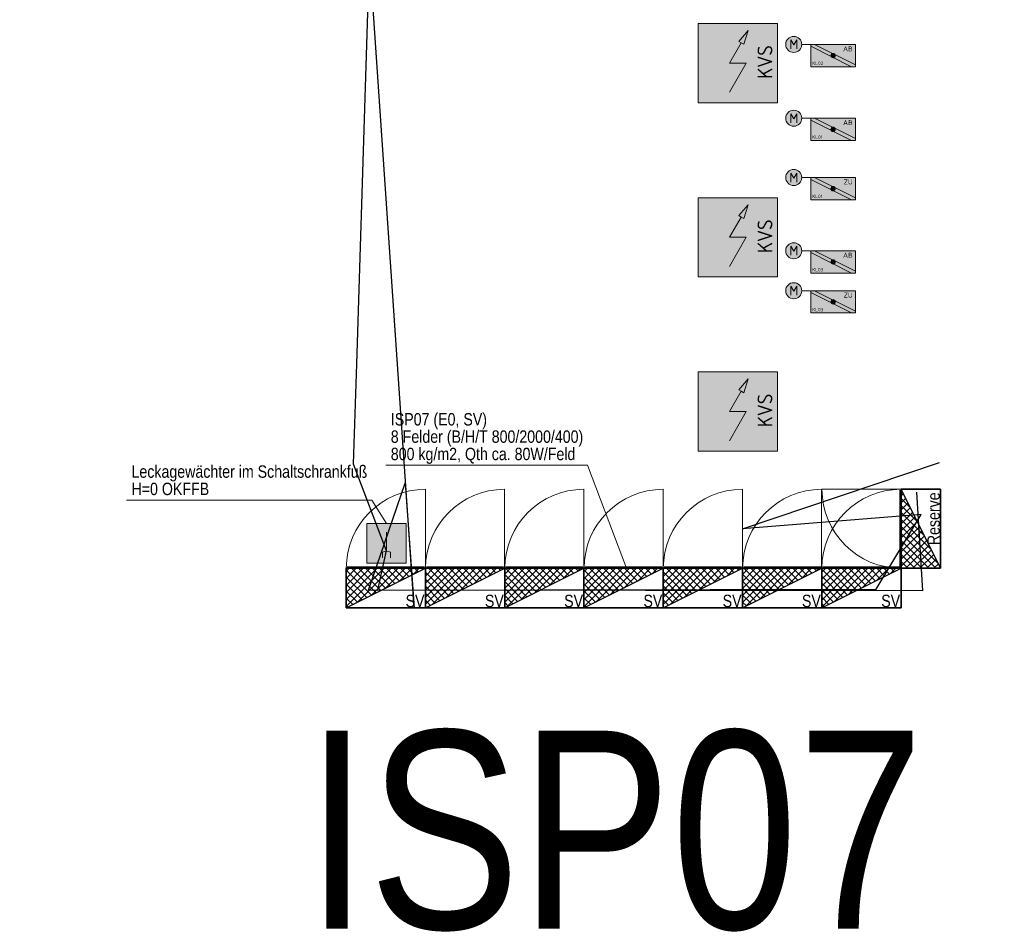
# Model space of a CAD drawing. Header units: metres. Extents: x -11.5 to 15.2, y -3.1 to 32.8.
# Tile 1 of 8: x 1.3 to 11.2, y -3.1 to 6.1. Entities that reach past the tile are written whole.
import ezdxf
from ezdxf.enums import TextEntityAlignment as Align

# ---------------------------------------------------------------- set-up
doc = ezdxf.new("R2010")
doc.units = ezdxf.units.M
doc.header["$MEASUREMENT"] = 0
doc.linetypes.add('DGN Style 5', pattern=[0.010741, 0.004603, -0.006138])
doc.layers.add('INTERN_Bemerkung', color=6, linetype='Continuous', lineweight=30, plot=False)
for name, color, linetype, lineweight in [('TRI_CONNPTS', 7, 'Continuous', 0), ('TRI_H3D', 7, 'Continuous', 0), ('ZWP_440_SCHALTSCHRAENKE_GLT_2D', 7, 'Continuous', 0), ('ZWP_440_TEXT_1_50_TOP', 7, 'Continuous', 0), ('ZWP_480_SCHALTSCHRAENKE_E0_GA_2D', 7, 'Continuous', 0), ('ZWP_480_SCHALTSCHRAENKE_E0_GA_3D', 7, 'Continuous', 0), ('ZWP_480_SCHALTSCHRAENKE_E0_GA_TEXT', 7, 'Continuous', 0), ('ZWP_480_SYM_E0', 5, 'Continuous', 13), ('ZWP_480_SYM_E0_2D', 7, 'Continuous', 0), ('ZWP_480_SYM_E0_3D', 7, 'Continuous', 0), ('ZWP_480_SYM_SCHWARZ', 7, 'Continuous', 13), ('ZWP_480_TEXT_1_50_TOP', 7, 'Continuous', 0), ('ZWP_EX_TEXT', 7, 'Continuous', 0)]:
    doc.layers.add(name, color=color, linetype=linetype, lineweight=lineweight)
doc.layers.get('TRI_CONNPTS').off()
doc.layers.get('TRI_H3D').off()
doc.styles.add('MASS_1_50', font='ARIALN.TTF', dxfattribs={"height": 0.125})
doc.styles.add('ZWP_1 100', font='ARIALN.TTF', dxfattribs={"height": 0.175})
doc.styles.add('ZWP_1 50', font='ARIALN.TTF', dxfattribs={"height": 0.125})

# ---------------------------------------------------------------- blocks, each defined once
blk = doc.blocks.new('_T3D___2')
at = {"layer": 'ZWP_440_TEXT_1_50_TOP', "linetype": 'Continuous'}
for p, q in [((4.9451, 1.5761, 16.5502), (6.9787, 1.5761, 16.5502)), ((6.9787, 1.5761, 16.5502), (7.3745, 0.5338, 16.5502))]:
    blk.add_line(p, q, dxfattribs=at)
at = {"layer": 'ZWP_440_TEXT_1_50_TOP', "linetype": 'Continuous', "style": 'ZWP_1 50'}
for s, p in [('ISP07 (E0, SV)', (4.9951, 2.1011, 16.5502)), ('8 Felder (B/H/T 800/2000/400)', (4.9951, 1.9261, 16.5502)), ('800 kg/m2, Qth ca. 80W/Feld ', (4.9951, 1.7511, 16.5502))]:
    blk.add_text(s, height=0.125, dxfattribs=at).set_placement(p, align=Align.TOP_LEFT)
blk = doc.blocks.new('ZWP_480_Autarke_Anlage_1')
at = {"lineweight": 13, "extrusion": (0, 0, -1)}
blk.add_hatch(color=256, dxfattribs=at).paths.add_polyline_path([(-0.0294, -0.1046), (-0.0524, -0.0355), (-0.0046, -0.0904), (-0.017, -0.0975)])
at = {"lineweight": 13}
for p, q in [((-0.0417, -0.2), (0.017, -0.0975)), ((-0.0424, -0.347), (0.0417, -0.2)), ((-0.0417, -0.2), (0.0417, -0.2))]:
    blk.add_line(p, q, dxfattribs=at)
at = {"lineweight": 13, "flags": 128}
for points in [[(-0.2, -0.4), (-0.2, 0), (0.2, 0), (0.2, -0.4)], [(0.0046, -0.0904), (0.0524, -0.0355), (0.0294, -0.1046), (0.017, -0.0975)]]:
    blk.add_lwpolyline(points, close=True, dxfattribs=at)
at = {"color": 254, "lineweight": 13, "extrusion": (0, 0, -1)}
blk.add_solid([(0.2, -0.4), (0.2, 0), (-0.2, -0.4), (-0.2, 0)], dxfattribs=at)
at = {"insert": (0.1365, -0.1944), "char_height": 0.15, "attachment_point": 5, "rotation": 90, "style": 'ZWP_1 100'}
blk.add_mtext('\\Fisocp;\\H0.5x;KVS', dxfattribs=at)
blk = doc.blocks.new('_$VT$_')
at = {"layer": 'ZWP_480_SCHALTSCHRAENKE_E0_GA_2D', "color": 136, "linetype": 'Continuous', "lineweight": 0}
blk.add_line((-0.001, 0, 0.2), (-0.001, 0.798, 0.2), dxfattribs=at)
at = {"layer": 'ZWP_480_SCHALTSCHRAENKE_E0_GA_2D', "color": 136, "linetype": 'Continuous', "lineweight": 30}
for p, q in [((-0.8, -0.3848, 2), (-0.4152, 0, 2)), ((-0.8, -0.3141, 2), (-0.4859, 0, 2)), ((-0.8, -0.2434, 2), (-0.5566, 0, 2)), ((-0.8, -0.1726, 2), (-0.6274, 0, 2)), ((-0.8, -0.1019, 2), (-0.6981, 0, 2)), ((-0.8, -0.0312, 2), (-0.7688, 0, 2)), ((-0.7474, 0, 2), (-0.4983, -0.2491, 2)), ((-0.689, -0.3445, 2), (-0.3445, 0, 2)), ((-0.6767, 0, 2), (-0.4511, -0.2256, 2)), ((-0.606, 0, 2), (-0.404, -0.202, 2)), ((-0.5476, -0.2738, 2), (-0.2738, 0, 2)), ((-0.5353, 0, 2), (-0.3569, -0.1784, 2)), ((-0.4646, 0, 2), (-0.3097, -0.1549, 2)), ((-0.4062, -0.2031, 2), (-0.2031, 0, 2)), ((-0.3939, 0, 2), (-0.2626, -0.1313, 2)), ((-0.3231, 0, 2), (-0.2154, -0.1077, 2)), ((-0.2648, -0.1324, 2), (-0.1324, 0, 2)), ((-0.2524, 0, 2), (-0.1683, -0.0841, 2)), ((-0.1817, 0, 2), (-0.1211, -0.0606, 2)), ((-0.1233, -0.0617, 2), (-0.0617, 0, 2)), ((-0.111, 0, 2), (-0.074, -0.037, 2)), ((-0.0403, 0, 2), (-0.0269, -0.0134, 2)), ((-0.8, -0.0181, 2), (-0.5454, -0.2727, 2)), ((-0.8, -0.0888, 2), (-0.5926, -0.2963, 2)), ((-0.8, -0.1595, 2), (-0.6397, -0.3198, 2)), ((-0.8, -0.2303, 2), (-0.6868, -0.3434, 2)), ((-0.8, -0.301, 2), (-0.734, -0.367, 2)), ((-0.8, -0.3717, 2), (-0.7811, -0.3906, 2))]:
    blk.add_line(p, q, dxfattribs=at)
at = {"layer": 'ZWP_480_SCHALTSCHRAENKE_E0_GA_2D', "color": 136, "linetype": 'Continuous', "lineweight": 0}
blk.add_arc((-0.001, 0, 0.2), 0.798, 90, 180, dxfattribs=at)
at = {"layer": 'ZWP_480_SCHALTSCHRAENKE_E0_GA_2D', "color": 136, "linetype": 'Continuous', "lineweight": 30}
blk.add_3dface([(0, 0, 2), (-0.8, 0, 2), (-0.8, -0.4, 2)], dxfattribs=at)
at = {"layer": 'ZWP_480_SCHALTSCHRAENKE_E0_GA_3D', "color": 136, "linetype": 'Continuous', "lineweight": 30}
for points in [[(0, 0), (-0.8, 0), (-0.8, 0, 2), (0, 0, 2)], [(-0.8, 0), (-0.8, -0.4), (-0.8, -0.4, 2), (-0.8, 0, 2)], [(0, 0), (-0.8, 0), (-0.8, -0.4), (0, -0.4)], [(-0.011, 0.01, 0.2), (-0.789, 0.01, 0.2), (-0.789, 0.01, 1.998), (-0.011, 0.01, 1.998)], [(0, 0), (0, -0.4), (0, -0.4, 2), (0, 0, 2)], [(0, -0.4), (-0.8, -0.4), (-0.8, -0.4, 2), (0, -0.4, 2)]]:
    blk.add_3dface(points, dxfattribs=at)
at = {"layer": 'ZWP_480_SCHALTSCHRAENKE_E0_GA_TEXT', "color": 7, "lineweight": 0, "style": 'ZWP_1 50'}
blk.add_text('SV', height=0.125, dxfattribs=at).set_placement((-0.2, -0.2667, 2.0001), align=Align.TOP_LEFT)
blk = doc.blocks.new('_$VT$__1')
at = {"layer": 'ZWP_480_SCHALTSCHRAENKE_E0_GA_2D', "color": 136, "linetype": 'Continuous', "lineweight": 0}
blk.add_line((-0.001, 0, 0.2), (-0.001, 0.798, 0.2), dxfattribs=at)
at = {"layer": 'ZWP_480_SCHALTSCHRAENKE_E0_GA_2D', "color": 136, "linetype": 'Continuous', "lineweight": 30}
for p, q in [((-0.8, -0.3626, 2), (-0.4374, 0, 2)), ((-0.8, -0.2919, 2), (-0.5081, 0, 2)), ((-0.8, -0.2212, 2), (-0.5788, 0, 2)), ((-0.8, -0.1505, 2), (-0.6495, 0, 2)), ((-0.8, -0.0797, 2), (-0.7203, 0, 2)), ((-0.8, -0.009, 2), (-0.791, 0, 2)), ((-0.7696, 0, 2), (-0.5131, -0.2565, 2)), ((-0.7334, -0.3667, 2), (-0.3667, 0, 2)), ((-0.6989, 0, 2), (-0.4659, -0.233, 2)), ((-0.6282, 0, 2), (-0.4188, -0.2094, 2)), ((-0.592, -0.296, 2), (-0.296, 0, 2)), ((-0.5575, 0, 2), (-0.3716, -0.1858, 2)), ((-0.4867, 0, 2), (-0.3245, -0.1622, 2)), ((-0.4506, -0.2253, 2), (-0.2253, 0, 2)), ((-0.416, 0, 2), (-0.2774, -0.1387, 2)), ((-0.3453, 0, 2), (-0.2302, -0.1151, 2)), ((-0.3091, -0.1546, 2), (-0.1546, 0, 2)), ((-0.2746, 0, 2), (-0.1831, -0.0915, 2)), ((-0.2039, 0, 2), (-0.1359, -0.068, 2)), ((-0.1677, -0.0839, 2), (-0.0839, 0, 2)), ((-0.1332, 0, 2), (-0.0888, -0.0444, 2)), ((-0.0625, 0, 2), (-0.0417, -0.0208, 2)), ((-0.0263, -0.0131, 2), (-0.0131, 0, 2)), ((-0.8, -0.0403, 2), (-0.5602, -0.2801, 2)), ((-0.8, -0.111, 2), (-0.6073, -0.3037, 2)), ((-0.8, -0.1817, 2), (-0.6545, -0.3272, 2)), ((-0.8, -0.2524, 2), (-0.7016, -0.3508, 2)), ((-0.8, -0.3231, 2), (-0.7488, -0.3744, 2)), ((-0.8, -0.3939, 2), (-0.7959, -0.398, 2))]:
    blk.add_line(p, q, dxfattribs=at)
at = {"layer": 'ZWP_480_SCHALTSCHRAENKE_E0_GA_2D', "color": 136, "linetype": 'Continuous', "lineweight": 0}
blk.add_arc((-0.001, 0, 0.2), 0.798, 90, 180, dxfattribs=at)
at = {"layer": 'ZWP_480_SCHALTSCHRAENKE_E0_GA_2D', "color": 136, "linetype": 'Continuous', "lineweight": 30}
blk.add_3dface([(0, 0, 2), (-0.8, 0, 2), (-0.8, -0.4, 2)], dxfattribs=at)
at = {"layer": 'ZWP_480_SCHALTSCHRAENKE_E0_GA_3D', "color": 136, "linetype": 'Continuous', "lineweight": 30}
for points in [[(0, 0), (-0.8, 0), (-0.8, 0, 2), (0, 0, 2)], [(-0.8, 0), (-0.8, -0.4), (-0.8, -0.4, 2), (-0.8, 0, 2)], [(0, 0), (-0.8, 0), (-0.8, -0.4), (0, -0.4)], [(-0.011, 0.01, 0.2), (-0.789, 0.01, 0.2), (-0.789, 0.01, 1.998), (-0.011, 0.01, 1.998)], [(0, 0), (0, -0.4), (0, -0.4, 2), (0, 0, 2)], [(0, -0.4), (-0.8, -0.4), (-0.8, -0.4, 2), (0, -0.4, 2)]]:
    blk.add_3dface(points, dxfattribs=at)
at = {"layer": 'ZWP_480_SCHALTSCHRAENKE_E0_GA_TEXT', "color": 7, "lineweight": 0, "style": 'ZWP_1 50'}
blk.add_text('SV', height=0.125, dxfattribs=at).set_placement((-0.2, -0.2667, 2.0001), align=Align.TOP_LEFT)
blk = doc.blocks.new('_$VT$__2')
at = {"layer": 'ZWP_480_SCHALTSCHRAENKE_E0_GA_2D', "color": 136, "linetype": 'Continuous', "lineweight": 0}
blk.add_line((-0.001, 0, 0.2), (-0.001, 0.798, 0.2), dxfattribs=at)
at = {"layer": 'ZWP_480_SCHALTSCHRAENKE_E0_GA_2D', "color": 136, "linetype": 'Continuous', "lineweight": 30}
for p, q in [((-0.8, -0.3404, 2), (-0.4596, 0, 2)), ((-0.8, -0.2697, 2), (-0.5303, 0, 2)), ((-0.8, -0.199, 2), (-0.601, 0, 2)), ((-0.8, -0.1283, 2), (-0.6717, 0, 2)), ((-0.8, -0.0576, 2), (-0.7424, 0, 2)), ((-0.7918, 0, 2), (-0.5278, -0.2639, 2)), ((-0.7778, -0.3889, 2), (-0.3889, 0, 2)), ((-0.7211, 0, 2), (-0.4807, -0.2404, 2)), ((-0.6504, 0, 2), (-0.4336, -0.2168, 2)), ((-0.6363, -0.3182, 2), (-0.3182, 0, 2)), ((-0.5796, 0, 2), (-0.3864, -0.1932, 2)), ((-0.5089, 0, 2), (-0.3393, -0.1696, 2)), ((-0.4949, -0.2475, 2), (-0.2475, 0, 2)), ((-0.4382, 0, 2), (-0.2921, -0.1461, 2)), ((-0.3675, 0, 2), (-0.245, -0.1225, 2)), ((-0.3535, -0.1767, 2), (-0.1767, 0, 2)), ((-0.2968, 0, 2), (-0.1979, -0.0989, 2)), ((-0.2261, 0, 2), (-0.1507, -0.0754, 2)), ((-0.2121, -0.106, 2), (-0.106, 0, 2)), ((-0.1554, 0, 2), (-0.1036, -0.0518, 2)), ((-0.0847, 0, 2), (-0.0564, -0.0282, 2)), ((-0.0707, -0.0353, 2), (-0.0353, 0, 2)), ((-0.014, 0, 2), (-0.0093, -0.0047, 2)), ((-0.8, -0.0625, 2), (-0.575, -0.2875, 2)), ((-0.8, -0.1332, 2), (-0.6221, -0.3111, 2)), ((-0.8, -0.2039, 2), (-0.6693, -0.3346, 2)), ((-0.8, -0.2746, 2), (-0.7164, -0.3582, 2)), ((-0.8, -0.3453, 2), (-0.7636, -0.3818, 2))]:
    blk.add_line(p, q, dxfattribs=at)
at = {"layer": 'ZWP_480_SCHALTSCHRAENKE_E0_GA_2D', "color": 136, "linetype": 'Continuous', "lineweight": 0}
blk.add_arc((-0.001, 0, 0.2), 0.798, 90, 180, dxfattribs=at)
at = {"layer": 'ZWP_480_SCHALTSCHRAENKE_E0_GA_2D', "color": 136, "linetype": 'Continuous', "lineweight": 30}
blk.add_3dface([(0, 0, 2), (-0.8, 0, 2), (-0.8, -0.4, 2)], dxfattribs=at)
at = {"layer": 'ZWP_480_SCHALTSCHRAENKE_E0_GA_3D', "color": 136, "linetype": 'Continuous', "lineweight": 30}
for points in [[(0, 0), (-0.8, 0), (-0.8, 0, 2), (0, 0, 2)], [(-0.8, 0), (-0.8, -0.4), (-0.8, -0.4, 2), (-0.8, 0, 2)], [(0, 0), (-0.8, 0), (-0.8, -0.4), (0, -0.4)], [(-0.011, 0.01, 0.2), (-0.789, 0.01, 0.2), (-0.789, 0.01, 1.998), (-0.011, 0.01, 1.998)], [(0, 0), (0, -0.4), (0, -0.4, 2), (0, 0, 2)], [(0, -0.4), (-0.8, -0.4), (-0.8, -0.4, 2), (0, -0.4, 2)]]:
    blk.add_3dface(points, dxfattribs=at)
at = {"layer": 'ZWP_480_SCHALTSCHRAENKE_E0_GA_TEXT', "color": 7, "lineweight": 0, "style": 'ZWP_1 50'}
blk.add_text('SV', height=0.125, dxfattribs=at).set_placement((-0.2, -0.2667, 2.0001), align=Align.TOP_LEFT)
blk = doc.blocks.new('_$VT$__3')
at = {"layer": 'ZWP_480_SCHALTSCHRAENKE_E0_GA_2D', "color": 136, "linetype": 'Continuous', "lineweight": 0}
blk.add_line((-0.001, 0, 0.2), (-0.001, 0.798, 0.2), dxfattribs=at)
at = {"layer": 'ZWP_480_SCHALTSCHRAENKE_E0_GA_2D', "color": 136, "linetype": 'Continuous', "lineweight": 30}
for p, q in [((-0.8, -0.3889, 2), (-0.4111, 0, 2)), ((-0.8, -0.3182, 2), (-0.4818, 0, 2)), ((-0.8, -0.2475, 2), (-0.5525, 0, 2)), ((-0.8, -0.1768, 2), (-0.6232, 0, 2)), ((-0.8, -0.1061, 2), (-0.6939, 0, 2)), ((-0.8, -0.0354, 2), (-0.7646, 0, 2)), ((-0.7432, 0, 2), (-0.4955, -0.2477, 2)), ((-0.6807, -0.3404, 2), (-0.3404, 0, 2)), ((-0.6725, 0, 2), (-0.4484, -0.2242, 2)), ((-0.6018, 0, 2), (-0.4012, -0.2006, 2)), ((-0.5393, -0.2696, 2), (-0.2696, 0, 2)), ((-0.5311, 0, 2), (-0.3541, -0.177, 2)), ((-0.4604, 0, 2), (-0.3069, -0.1535, 2)), ((-0.3979, -0.1989, 2), (-0.1989, 0, 2)), ((-0.3897, 0, 2), (-0.2598, -0.1299, 2)), ((-0.319, 0, 2), (-0.2127, -0.1063, 2)), ((-0.2564, -0.1282, 2), (-0.1282, 0, 2)), ((-0.2483, 0, 2), (-0.1655, -0.0828, 2)), ((-0.1776, 0, 2), (-0.1184, -0.0592, 2)), ((-0.115, -0.0575, 2), (-0.0575, 0, 2)), ((-0.1069, 0, 2), (-0.0712, -0.0356, 2)), ((-0.0361, 0, 2), (-0.0241, -0.012, 2)), ((-0.8, -0.014, 2), (-0.5426, -0.2713, 2)), ((-0.8, -0.0847, 2), (-0.5898, -0.2949, 2)), ((-0.8, -0.1554, 2), (-0.6369, -0.3185, 2)), ((-0.8, -0.2261, 2), (-0.6841, -0.342, 2)), ((-0.8, -0.2968, 2), (-0.7312, -0.3656, 2)), ((-0.8, -0.3675, 2), (-0.7783, -0.3892, 2))]:
    blk.add_line(p, q, dxfattribs=at)
at = {"layer": 'ZWP_480_SCHALTSCHRAENKE_E0_GA_2D', "color": 136, "linetype": 'Continuous', "lineweight": 0}
blk.add_arc((-0.001, 0, 0.2), 0.798, 90, 180, dxfattribs=at)
at = {"layer": 'ZWP_480_SCHALTSCHRAENKE_E0_GA_2D', "color": 136, "linetype": 'Continuous', "lineweight": 30}
blk.add_3dface([(0, 0, 2), (-0.8, 0, 2), (-0.8, -0.4, 2)], dxfattribs=at)
at = {"layer": 'ZWP_480_SCHALTSCHRAENKE_E0_GA_3D', "color": 136, "linetype": 'Continuous', "lineweight": 30}
for points in [[(0, 0), (-0.8, 0), (-0.8, 0, 2), (0, 0, 2)], [(-0.8, 0), (-0.8, -0.4), (-0.8, -0.4, 2), (-0.8, 0, 2)], [(0, 0), (-0.8, 0), (-0.8, -0.4), (0, -0.4)], [(-0.011, 0.01, 0.2), (-0.789, 0.01, 0.2), (-0.789, 0.01, 1.998), (-0.011, 0.01, 1.998)], [(0, 0), (0, -0.4), (0, -0.4, 2), (0, 0, 2)], [(0, -0.4), (-0.8, -0.4), (-0.8, -0.4, 2), (0, -0.4, 2)]]:
    blk.add_3dface(points, dxfattribs=at)
at = {"layer": 'ZWP_480_SCHALTSCHRAENKE_E0_GA_TEXT', "color": 7, "lineweight": 0, "style": 'ZWP_1 50'}
blk.add_text('SV', height=0.125, dxfattribs=at).set_placement((-0.2, -0.2667, 2.0001), align=Align.TOP_LEFT)
blk = doc.blocks.new('_$VT$__4')
at = {"layer": 'ZWP_480_SCHALTSCHRAENKE_E0_GA_2D', "color": 136, "linetype": 'Continuous', "lineweight": 0}
blk.add_line((-0.001, 0, 0.2), (-0.001, 0.798, 0.2), dxfattribs=at)
at = {"layer": 'ZWP_480_SCHALTSCHRAENKE_E0_GA_2D', "color": 136, "linetype": 'Continuous', "lineweight": 30}
for p, q in [((-0.8, -0.3668, 2), (-0.4332, 0, 2)), ((-0.8, -0.296, 2), (-0.504, 0, 2)), ((-0.8, -0.2253, 2), (-0.5747, 0, 2)), ((-0.8, -0.1546, 2), (-0.6454, 0, 2)), ((-0.8, -0.0839, 2), (-0.7161, 0, 2)), ((-0.8, -0.0132, 2), (-0.7868, 0, 2)), ((-0.7654, 0, 2), (-0.5103, -0.2551, 2)), ((-0.7251, -0.3625, 2), (-0.3625, 0, 2)), ((-0.6947, 0, 2), (-0.4631, -0.2316, 2)), ((-0.624, 0, 2), (-0.416, -0.208, 2)), ((-0.5837, -0.2918, 2), (-0.2918, 0, 2)), ((-0.5533, 0, 2), (-0.3689, -0.1844, 2)), ((-0.4826, 0, 2), (-0.3217, -0.1609, 2)), ((-0.4422, -0.2211, 2), (-0.2211, 0, 2)), ((-0.4119, 0, 2), (-0.2746, -0.1373, 2)), ((-0.3412, 0, 2), (-0.2274, -0.1137, 2)), ((-0.3008, -0.1504, 2), (-0.1504, 0, 2)), ((-0.2705, 0, 2), (-0.1803, -0.0902, 2)), ((-0.1997, 0, 2), (-0.1332, -0.0666, 2)), ((-0.1594, -0.0797, 2), (-0.0797, 0, 2)), ((-0.129, 0, 2), (-0.086, -0.043, 2)), ((-0.0583, 0, 2), (-0.0389, -0.0194, 2)), ((-0.018, -0.009, 2), (-0.009, 0, 2)), ((-0.8, -0.0361, 2), (-0.5574, -0.2787, 2)), ((-0.8, -0.1069, 2), (-0.6046, -0.3023, 2)), ((-0.8, -0.1776, 2), (-0.6517, -0.3259, 2)), ((-0.8, -0.2483, 2), (-0.6988, -0.3494, 2)), ((-0.8, -0.319, 2), (-0.746, -0.373, 2)), ((-0.8, -0.3897, 2), (-0.7931, -0.3966, 2))]:
    blk.add_line(p, q, dxfattribs=at)
at = {"layer": 'ZWP_480_SCHALTSCHRAENKE_E0_GA_2D', "color": 136, "linetype": 'Continuous', "lineweight": 0}
blk.add_arc((-0.001, 0, 0.2), 0.798, 90, 180, dxfattribs=at)
at = {"layer": 'ZWP_480_SCHALTSCHRAENKE_E0_GA_2D', "color": 136, "linetype": 'Continuous', "lineweight": 30}
blk.add_3dface([(0, 0, 2), (-0.8, 0, 2), (-0.8, -0.4, 2)], dxfattribs=at)
at = {"layer": 'ZWP_480_SCHALTSCHRAENKE_E0_GA_3D', "color": 136, "linetype": 'Continuous', "lineweight": 30}
for points in [[(0, 0), (-0.8, 0), (-0.8, 0, 2), (0, 0, 2)], [(-0.8, 0), (-0.8, -0.4), (-0.8, -0.4, 2), (-0.8, 0, 2)], [(0, 0), (-0.8, 0), (-0.8, -0.4), (0, -0.4)], [(-0.011, 0.01, 0.2), (-0.789, 0.01, 0.2), (-0.789, 0.01, 1.998), (-0.011, 0.01, 1.998)], [(0, 0), (0, -0.4), (0, -0.4, 2), (0, 0, 2)], [(0, -0.4), (-0.8, -0.4), (-0.8, -0.4, 2), (0, -0.4, 2)]]:
    blk.add_3dface(points, dxfattribs=at)
at = {"layer": 'ZWP_480_SCHALTSCHRAENKE_E0_GA_TEXT', "color": 7, "lineweight": 0, "style": 'ZWP_1 50'}
blk.add_text('SV', height=0.125, dxfattribs=at).set_placement((-0.2, -0.2667, 2.0001), align=Align.TOP_LEFT)
blk = doc.blocks.new('_$VT$__5')
at = {"layer": 'ZWP_480_SCHALTSCHRAENKE_E0_GA_2D', "color": 136, "linetype": 'Continuous', "lineweight": 0}
blk.add_line((-0.001, 0, 0.2), (-0.001, 0.798, 0.2), dxfattribs=at)
at = {"layer": 'ZWP_480_SCHALTSCHRAENKE_E0_GA_2D', "color": 136, "linetype": 'Continuous', "lineweight": 30}
for p, q in [((-0.8, -0.3446, 2), (-0.4554, 0, 2)), ((-0.8, -0.2739, 2), (-0.5261, 0, 2)), ((-0.8, -0.2031, 2), (-0.5969, 0, 2)), ((-0.8, -0.1324, 2), (-0.6676, 0, 2)), ((-0.8, -0.0617, 2), (-0.7383, 0, 2)), ((-0.7876, 0, 2), (-0.5251, -0.2625, 2)), ((-0.7694, -0.3847, 2), (-0.3847, 0, 2)), ((-0.7169, 0, 2), (-0.4779, -0.239, 2)), ((-0.6462, 0, 2), (-0.4308, -0.2154, 2)), ((-0.628, -0.314, 2), (-0.314, 0, 2)), ((-0.5755, 0, 2), (-0.3837, -0.1918, 2)), ((-0.5048, 0, 2), (-0.3365, -0.1683, 2)), ((-0.4866, -0.2433, 2), (-0.2433, 0, 2)), ((-0.4341, 0, 2), (-0.2894, -0.1447, 2)), ((-0.3633, 0, 2), (-0.2422, -0.1211, 2)), ((-0.3452, -0.1726, 2), (-0.1726, 0, 2)), ((-0.2926, 0, 2), (-0.1951, -0.0975, 2)), ((-0.2219, 0, 2), (-0.148, -0.074, 2)), ((-0.1512, 0, 2), (-0.1008, -0.0504, 2)), ((-0.0805, 0, 2), (-0.0537, -0.0268, 2)), ((-0.8, -0.0583, 2), (-0.5722, -0.2861, 2)), ((-0.2038, -0.1019, 2), (-0.1019, 0, 2)), ((-0.0623, -0.0312, 2), (-0.0312, 0, 2)), ((-0.0098, 0, 2), (-0.0065, -0.0033, 2)), ((-0.8, -0.129, 2), (-0.6194, -0.3097, 2)), ((-0.8, -0.1997, 2), (-0.6665, -0.3332, 2)), ((-0.8, -0.2705, 2), (-0.7136, -0.3568, 2)), ((-0.8, -0.3412, 2), (-0.7608, -0.3804, 2))]:
    blk.add_line(p, q, dxfattribs=at)
at = {"layer": 'ZWP_480_SCHALTSCHRAENKE_E0_GA_2D', "color": 136, "linetype": 'Continuous', "lineweight": 0}
blk.add_arc((-0.001, 0, 0.2), 0.798, 90, 180, dxfattribs=at)
at = {"layer": 'ZWP_480_SCHALTSCHRAENKE_E0_GA_2D', "color": 136, "linetype": 'Continuous', "lineweight": 30}
blk.add_3dface([(0, 0, 2), (-0.8, 0, 2), (-0.8, -0.4, 2)], dxfattribs=at)
at = {"layer": 'ZWP_480_SCHALTSCHRAENKE_E0_GA_3D', "color": 136, "linetype": 'Continuous', "lineweight": 30}
for points in [[(0, 0), (-0.8, 0), (-0.8, 0, 2), (0, 0, 2)], [(-0.8, 0), (-0.8, -0.4), (-0.8, -0.4, 2), (-0.8, 0, 2)], [(0, 0), (-0.8, 0), (-0.8, -0.4), (0, -0.4)], [(-0.011, 0.01, 0.2), (-0.789, 0.01, 0.2), (-0.789, 0.01, 1.998), (-0.011, 0.01, 1.998)], [(0, 0), (0, -0.4), (0, -0.4, 2), (0, 0, 2)], [(0, -0.4), (-0.8, -0.4), (-0.8, -0.4, 2), (0, -0.4, 2)]]:
    blk.add_3dface(points, dxfattribs=at)
at = {"layer": 'ZWP_480_SCHALTSCHRAENKE_E0_GA_TEXT', "color": 7, "lineweight": 0, "style": 'ZWP_1 50'}
blk.add_text('SV', height=0.125, dxfattribs=at).set_placement((-0.2, -0.2667, 2.0001), align=Align.TOP_LEFT)
blk = doc.blocks.new('_$VT$__6')
at = {"layer": 'ZWP_480_SCHALTSCHRAENKE_E0_GA_2D', "color": 136, "linetype": 'Continuous', "lineweight": 0}
blk.add_line((-0.001, 0, 0.2), (-0.001, 0.798, 0.2), dxfattribs=at)
at = {"layer": 'ZWP_480_SCHALTSCHRAENKE_E0_GA_2D', "color": 136, "linetype": 'Continuous', "lineweight": 30}
for p, q in [((-0.8, -0.3931, 2), (-0.4069, 0, 2)), ((-0.8, -0.3224, 2), (-0.4776, 0, 2)), ((-0.8, -0.2517, 2), (-0.5483, 0, 2)), ((-0.8, -0.181, 2), (-0.619, 0, 2)), ((-0.8, -0.1103, 2), (-0.6897, 0, 2)), ((-0.8, -0.0395, 2), (-0.7605, 0, 2)), ((-0.7391, 0, 2), (-0.4927, -0.2464, 2)), ((-0.6724, -0.3362, 2), (-0.3362, 0, 2)), ((-0.6684, 0, 2), (-0.4456, -0.2228, 2)), ((-0.5977, 0, 2), (-0.3984, -0.1992, 2)), ((-0.531, -0.2655, 2), (-0.2655, 0, 2)), ((-0.527, 0, 2), (-0.3513, -0.1757, 2)), ((-0.4562, 0, 2), (-0.3042, -0.1521, 2)), ((-0.3895, -0.1948, 2), (-0.1948, 0, 2)), ((-0.3855, 0, 2), (-0.257, -0.1285, 2)), ((-0.3148, 0, 2), (-0.2099, -0.1049, 2)), ((-0.2481, -0.1241, 2), (-0.1241, 0, 2)), ((-0.2441, 0, 2), (-0.1627, -0.0814, 2)), ((-0.1734, 0, 2), (-0.1156, -0.0578, 2)), ((-0.1067, -0.0533, 2), (-0.0533, 0, 2)), ((-0.1027, 0, 2), (-0.0685, -0.0342, 2)), ((-0.032, 0, 2), (-0.0213, -0.0107, 2)), ((-0.8, -0.0098, 2), (-0.5399, -0.2699, 2)), ((-0.8, -0.0805, 2), (-0.587, -0.2935, 2)), ((-0.8, -0.1512, 2), (-0.6341, -0.3171, 2)), ((-0.8, -0.2219, 2), (-0.6813, -0.3406, 2)), ((-0.8, -0.2926, 2), (-0.7284, -0.3642, 2)), ((-0.8, -0.3633, 2), (-0.7756, -0.3878, 2))]:
    blk.add_line(p, q, dxfattribs=at)
at = {"layer": 'ZWP_480_SCHALTSCHRAENKE_E0_GA_2D', "color": 136, "linetype": 'Continuous', "lineweight": 0}
blk.add_arc((-0.001, 0, 0.2), 0.798, 90, 180, dxfattribs=at)
at = {"layer": 'ZWP_480_SCHALTSCHRAENKE_E0_GA_2D', "color": 136, "linetype": 'Continuous', "lineweight": 30}
blk.add_3dface([(0, 0, 2), (-0.8, 0, 2), (-0.8, -0.4, 2)], dxfattribs=at)
at = {"layer": 'ZWP_480_SCHALTSCHRAENKE_E0_GA_3D', "color": 136, "linetype": 'Continuous', "lineweight": 30}
for points in [[(0, 0), (-0.8, 0), (-0.8, 0, 2), (0, 0, 2)], [(-0.8, 0), (-0.8, -0.4), (-0.8, -0.4, 2), (-0.8, 0, 2)], [(0, 0), (-0.8, 0), (-0.8, -0.4), (0, -0.4)], [(-0.011, 0.01, 0.2), (-0.789, 0.01, 0.2), (-0.789, 0.01, 1.998), (-0.011, 0.01, 1.998)], [(0, 0), (0, -0.4), (0, -0.4, 2), (0, 0, 2)], [(0, -0.4), (-0.8, -0.4), (-0.8, -0.4, 2), (0, -0.4, 2)]]:
    blk.add_3dface(points, dxfattribs=at)
at = {"layer": 'ZWP_480_SCHALTSCHRAENKE_E0_GA_TEXT', "color": 7, "lineweight": 0, "style": 'ZWP_1 50'}
blk.add_text('SV', height=0.125, dxfattribs=at).set_placement((-0.2, -0.2667, 2.0001), align=Align.TOP_LEFT)
blk = doc.blocks.new('ZWP_480_Waechter_Leckage_1')
at = {"color": 5, "lineweight": 13}
for p, q in [((0.0198, -0.0798), (0.0198, 0.1125)), ((0.0198, -0.0798), (0.0198, 0.1125)), ((-0.0202, -0.1473), (-0.0202, -0.0902)), ((0.0598, -0.1473), (0.0598, -0.0902)), ((-0.0202, -0.1473), (-0.0202, -0.1198)), ((0.0598, -0.1473), (0.0598, -0.1198))]:
    blk.add_line(p, q, dxfattribs=at)
at = {"color": 5, "lineweight": 13, "flags": 128}
blk.add_lwpolyline([(-0.1802, 0.2), (0.2198, 0.2), (0.2198, -0.2), (-0.1802, -0.2)], close=True, dxfattribs=at)
at = {"color": 5, "lineweight": 13}
blk.add_arc((0.0198, -0.1623), 0.0824, 60.97773, 119.02227, dxfattribs=at)
at = {"color": 254, "lineweight": 13, "extrusion": (0, 0, -1)}
blk.add_solid([(0.1802, 0.2), (-0.2198, 0.2), (0.1802, -0.2), (-0.2198, -0.2)], dxfattribs=at)
blk = doc.blocks.new('ZWP_480_Waechter_Leckage')
at = {"layer": 'ZWP_440_SCHALTSCHRAENKE_GLT_2D', "color": 52, "linetype": 'DGN Style 5', "lineweight": 0}
blk.add_line((0, 0.001), (0, 0.0013), dxfattribs=at)
at = {"layer": 'ZWP_440_SCHALTSCHRAENKE_GLT_2D', "color": 212, "linetype": 'DGN Style 5', "lineweight": 0}
blk.add_line((0, 0, 0.001), (0, 0.0004, 0.001), dxfattribs=at)
at = {"layer": 'ZWP_440_SCHALTSCHRAENKE_GLT_2D', "color": 12, "linetype": 'DGN Style 5', "lineweight": 0}
blk.add_line((0, 0), (0, 0.0002), dxfattribs=at)
at = {"layer": 'ZWP_440_SCHALTSCHRAENKE_GLT_2D', "color": 92, "linetype": 'DGN Style 5', "lineweight": 0}
blk.add_line((0.001, 0), (0.001, 0.0001), dxfattribs=at)
at = {"layer": 'ZWP_440_SCHALTSCHRAENKE_GLT_2D', "color": 32, "linetype": 'DGN Style 5', "lineweight": 0}
blk.add_line((0.2199, 0), (0.2199, 0.0005), dxfattribs=at)
at = {"layer": 'ZWP_480_SYM_E0', "color": 5, "lineweight": 13}
blk.add_blockref('ZWP_480_Waechter_Leckage_1', (0, 0), dxfattribs=at)
blk = doc.blocks.new('_T3D___6')
at = {"layer": 'ZWP_480_TEXT_1_50_TOP', "linetype": 'Continuous'}
for p, q in [((2.3784, 1.2444, 16.5416), (4.8542, 1.2444, 16.5416)), ((4.8542, 1.2444, 16.5416), (5.002, 1.0076, 16.5416))]:
    blk.add_line(p, q, dxfattribs=at)
at = {"layer": 'ZWP_480_TEXT_1_50_TOP', "linetype": 'Continuous', "style": 'ZWP_1 50'}
for s, p in [('Leckagewächter im Schaltschrankfuß', (2.4284, 1.5944, 16.5416)), ('H=0 OKFFB', (2.4284, 1.4194, 16.5416))]:
    blk.add_text(s, height=0.125, dxfattribs=at).set_placement(p, align=Align.TOP_LEFT)
blk = doc.blocks.new('_$VT$__7')
at = {"layer": 'ZWP_480_SCHALTSCHRAENKE_E0_GA_2D', "color": 6, "linetype": 'Continuous', "lineweight": 0}
blk.add_line((0, -0.001, 0.2), (-0.798, -0.001, 0.2), dxfattribs=at)
at = {"layer": 'ZWP_480_SCHALTSCHRAENKE_E0_GA_2D', "color": 6, "linetype": 'Continuous', "lineweight": 30}
for p, q in [((0, -0.0242, 2), (0.0242, -0.0483, 2)), ((0, -0.0695, 2), (0.0232, -0.0464, 2)), ((0, -0.1403, 2), (0.0468, -0.0935, 2)), ((0, -0.0949, 2), (0.0949, -0.1897, 2)), ((0, -0.211, 2), (0.0703, -0.1406, 2)), ((0, -0.1656, 2), (0.1656, -0.3312, 2)), ((0, -0.2817, 2), (0.0939, -0.1878, 2)), ((0, -0.3524, 2), (0.1175, -0.2349, 2)), ((0, -0.2363, 2), (0.2363, -0.4726, 2)), ((0, -0.4231, 2), (0.141, -0.2821, 2)), ((0, -0.307, 2), (0.307, -0.614, 2)), ((0, -0.4938, 2), (0.1646, -0.3292, 2)), ((0, -0.5645, 2), (0.1882, -0.3763, 2)), ((0, -0.3777, 2), (0.3777, -0.7554, 2)), ((0, -0.6352, 2), (0.2117, -0.4235, 2)), ((0, -0.4484, 2), (0.3516, -0.8, 2)), ((0, -0.7059, 2), (0.2353, -0.4706, 2)), ((0, -0.7767, 2), (0.2589, -0.5178, 2)), ((0, -0.5191, 2), (0.2809, -0.8, 2)), ((0, -0.5898, 2), (0.2102, -0.8, 2)), ((0.0474, -0.8, 2), (0.2825, -0.5649, 2)), ((0, -0.6606, 2), (0.1394, -0.8, 2)), ((0.1181, -0.8, 2), (0.306, -0.612, 2)), ((0.1888, -0.8, 2), (0.3296, -0.6592, 2)), ((0, -0.7313, 2), (0.0687, -0.8, 2)), ((0.2595, -0.8, 2), (0.3532, -0.7063, 2)), ((0.3302, -0.8, 2), (0.3767, -0.7535, 2))]:
    blk.add_line(p, q, dxfattribs=at)
at = {"layer": 'ZWP_480_SCHALTSCHRAENKE_E0_GA_2D', "color": 6, "linetype": 'Continuous', "lineweight": 0}
blk.add_arc((0, -0.001, 0.2), 0.798, 180, 270, dxfattribs=at)
at = {"layer": 'ZWP_480_SCHALTSCHRAENKE_E0_GA_2D', "color": 6, "linetype": 'Continuous', "lineweight": 30}
blk.add_3dface([(0, 0, 2), (0, -0.8, 2), (0.4, -0.8, 2)], dxfattribs=at)
at = {"layer": 'ZWP_480_SCHALTSCHRAENKE_E0_GA_3D', "color": 6, "linetype": 'Continuous', "lineweight": 30}
for points in [[(0, 0), (0, -0.8), (0, -0.8, 2), (0, 0, 2)], [(0, 0), (0.4, 0), (0.4, 0, 2), (0, 0, 2)], [(0, 0), (0, -0.8), (0.4, -0.8), (0.4, 0)], [(0.4, 0), (0.4, -0.8), (0.4, -0.8, 2), (0.4, 0, 2)], [(-0.01, -0.011, 0.2), (-0.01, -0.789, 0.2), (-0.01, -0.789, 1.998), (-0.01, -0.011, 1.998)], [(0, -0.8), (0.4, -0.8), (0.4, -0.8, 2), (0, -0.8, 2)]]:
    blk.add_3dface(points, dxfattribs=at)
at = {"layer": 'ZWP_480_SCHALTSCHRAENKE_E0_GA_TEXT', "color": 6, "lineweight": 0, "style": 'ZWP_1 50'}
blk.add_text('Reserve', height=0.125, rotation=90, dxfattribs=at).set_placement((0.2667, -0.5665, 2.0001), align=Align.TOP_LEFT)
blk = doc.blocks.new('ZWP_480_BSK_Motor_klein_L_1_2')
at = {"layer": 'ZWP_480_SYM_E0_2D', "lineweight": 13}
h = blk.add_hatch(color=254, dxfattribs=at)
edge = h.paths.add_edge_path()
edge.add_arc((-0.3971, 0.1125), 0.081, 0, 360)
h = blk.add_hatch(color=5, dxfattribs=at)
edge = h.paths.add_edge_path()
edge.add_arc((0, 0), 0.0225, 0, 360)
h = blk.add_hatch(color=5, dxfattribs=at)
edge = h.paths.add_edge_path()
edge.add_arc((0, 0), 0.0225, 0, 360)
at = {"layer": 'ZWP_480_SYM_E0_2D', "color": 5, "lineweight": 13}
for p, q in [((-0.4273, 0.0668), (-0.4273, 0.158)), ((-0.4273, 0.158), (-0.397, 0.1073)), ((-0.397, 0.1073), (-0.3666, 0.158)), ((-0.3666, 0.158), (-0.3666, 0.0668)), ((-0.225, 0.1125), (-0.3161, 0.1125)), ((-0.1873, 0.1125), (0.225, -0.0936)), ((-0.225, 0.0936), (0.1873, -0.1125))]:
    blk.add_line(p, q, dxfattribs=at)
at = {"layer": 'ZWP_480_SYM_E0_2D', "color": 5, "lineweight": 13, "flags": 128}
blk.add_lwpolyline([(0.225, -0.1125), (0.225, 0.1125), (-0.225, 0.1125), (-0.225, -0.1125)], close=True, dxfattribs=at)
at = {"layer": 'ZWP_480_SYM_E0_2D', "color": 5, "lineweight": 13}
blk.add_circle((-0.3971, 0.1125), 0.081, dxfattribs=at)
at = {"layer": 'ZWP_480_SYM_E0_2D', "color": 254, "lineweight": 13, "extrusion": (0, 0, -1)}
blk.add_solid([(-0.225, -0.1125), (-0.225, 0.1125), (0.225, -0.1125), (0.225, 0.1125)], dxfattribs=at)
at = {"layer": 'ZWP_480_SYM_E0_3D', "color": 5, "lineweight": 13}
blk.add_circle((0, 0), 0.0225, dxfattribs=at)
blk.add_circle((0, 0), 0.0225, dxfattribs=at)
at = {"layer": 'ZWP_480_SYM_E0_2D', "char_height": 0.10125, "style": 'ZWP_1 100'}
for s, insert, attachment_point in [('\\Fisocp;\\H0.493827x;AB', (0.1982, 0.0678), 6), ('\\Fisocp;\\H0.345679x;KL02', (-0.2117, -0.0781), 4)]:
    blk.add_mtext(s, dxfattribs=dict(at, insert=insert, attachment_point=attachment_point))
blk = doc.blocks.new('ZWP_480_BSK_Motor_klein_L_3')
at = {"layer": 'ZWP_480_SYM_E0_3D', "color": 5, "lineweight": 13}
blk.add_blockref('ZWP_480_BSK_Motor_klein_L_1_2', (0, 0), dxfattribs=at)
blk = doc.blocks.new('ZWP_480_BSK_Motor_klein_L_1_6')
at = {"layer": 'ZWP_480_SYM_E0_2D', "lineweight": 13}
h = blk.add_hatch(color=254, dxfattribs=at)
edge = h.paths.add_edge_path()
edge.add_arc((-0.3971, 0.1125), 0.081, 0, 360)
h = blk.add_hatch(color=5, dxfattribs=at)
edge = h.paths.add_edge_path()
edge.add_arc((0, 0), 0.0225, 0, 360)
h = blk.add_hatch(color=5, dxfattribs=at)
edge = h.paths.add_edge_path()
edge.add_arc((0, 0), 0.0225, 0, 360)
at = {"layer": 'ZWP_480_SYM_E0_2D', "color": 5, "lineweight": 13}
for p, q in [((-0.4273, 0.0668), (-0.4273, 0.158)), ((-0.4273, 0.158), (-0.397, 0.1073)), ((-0.397, 0.1073), (-0.3666, 0.158)), ((-0.3666, 0.158), (-0.3666, 0.0668)), ((-0.225, 0.1125), (-0.3161, 0.1125)), ((-0.1873, 0.1125), (0.225, -0.0936)), ((-0.225, 0.0936), (0.1873, -0.1125))]:
    blk.add_line(p, q, dxfattribs=at)
at = {"layer": 'ZWP_480_SYM_E0_2D', "color": 5, "lineweight": 13, "flags": 128}
blk.add_lwpolyline([(0.225, -0.1125), (0.225, 0.1125), (-0.225, 0.1125), (-0.225, -0.1125)], close=True, dxfattribs=at)
at = {"layer": 'ZWP_480_SYM_E0_2D', "color": 5, "lineweight": 13}
blk.add_circle((-0.3971, 0.1125), 0.081, dxfattribs=at)
at = {"layer": 'ZWP_480_SYM_E0_2D', "color": 254, "lineweight": 13}
blk.add_solid([(0.225, -0.1125), (0.225, 0.1125), (-0.225, -0.1125), (-0.225, 0.1125)], dxfattribs=at)
at = {"layer": 'ZWP_480_SYM_E0_3D', "color": 5, "lineweight": 13}
blk.add_circle((0, 0), 0.0225, dxfattribs=at)
blk.add_circle((0, 0), 0.0225, dxfattribs=at)
at = {"layer": 'ZWP_480_SYM_E0_2D', "char_height": 0.10125, "style": 'ZWP_1 100'}
for s, insert, attachment_point in [('\\Fisocp;\\H0.493827x;AB', (0.1982, 0.0678), 6), ('\\Fisocp;\\H0.345679x;KL01', (-0.2117, -0.0781), 4)]:
    blk.add_mtext(s, dxfattribs=dict(at, insert=insert, attachment_point=attachment_point))
blk = doc.blocks.new('ZWP_480_BSK_Motor_klein_L_7')
at = {"layer": 'ZWP_480_SYM_E0_3D', "color": 5, "lineweight": 13}
blk.add_blockref('ZWP_480_BSK_Motor_klein_L_1_6', (0, 0), dxfattribs=at)
blk = doc.blocks.new('ZWP_480_BSK_Motor_klein_L_1_7')
at = {"layer": 'ZWP_480_SYM_E0_2D', "lineweight": 13}
h = blk.add_hatch(color=254, dxfattribs=at)
edge = h.paths.add_edge_path()
edge.add_arc((-0.3971, 0.1125), 0.081, 0, 360)
h = blk.add_hatch(color=5, dxfattribs=at)
edge = h.paths.add_edge_path()
edge.add_arc((0, 0), 0.0225, 0, 360)
h = blk.add_hatch(color=5, dxfattribs=at)
edge = h.paths.add_edge_path()
edge.add_arc((0, 0), 0.0225, 0, 360)
at = {"layer": 'ZWP_480_SYM_E0_2D', "color": 5, "lineweight": 13}
for p, q in [((-0.4273, 0.0668), (-0.4273, 0.158)), ((-0.4273, 0.158), (-0.397, 0.1073)), ((-0.397, 0.1073), (-0.3666, 0.158)), ((-0.3666, 0.158), (-0.3666, 0.0668)), ((-0.225, 0.1125), (-0.3161, 0.1125)), ((-0.1873, 0.1125), (0.225, -0.0936)), ((-0.225, 0.0936), (0.1873, -0.1125))]:
    blk.add_line(p, q, dxfattribs=at)
at = {"layer": 'ZWP_480_SYM_E0_2D', "color": 5, "lineweight": 13, "flags": 128}
blk.add_lwpolyline([(0.225, -0.1125), (0.225, 0.1125), (-0.225, 0.1125), (-0.225, -0.1125)], close=True, dxfattribs=at)
at = {"layer": 'ZWP_480_SYM_E0_2D', "color": 5, "lineweight": 13}
blk.add_circle((-0.3971, 0.1125), 0.081, dxfattribs=at)
at = {"layer": 'ZWP_480_SYM_E0_2D', "color": 254, "lineweight": 13}
blk.add_solid([(0.225, -0.1125), (0.225, 0.1125), (-0.225, -0.1125), (-0.225, 0.1125)], dxfattribs=at)
at = {"layer": 'ZWP_480_SYM_E0_3D', "color": 5, "lineweight": 13}
blk.add_circle((0, 0), 0.0225, dxfattribs=at)
blk.add_circle((0, 0), 0.0225, dxfattribs=at)
at = {"layer": 'ZWP_480_SYM_E0_2D', "char_height": 0.10125, "style": 'ZWP_1 100'}
for s, insert, attachment_point in [('\\Fisocp;\\H0.493827x;ZU', (0.1982, 0.0678), 6), ('\\Fisocp;\\H0.345679x;KL01', (-0.2117, -0.0781), 4)]:
    blk.add_mtext(s, dxfattribs=dict(at, insert=insert, attachment_point=attachment_point))
blk = doc.blocks.new('ZWP_480_BSK_Motor_klein_L_8')
at = {"layer": 'ZWP_480_SYM_E0_3D', "color": 5, "lineweight": 13}
blk.add_blockref('ZWP_480_BSK_Motor_klein_L_1_7', (0, 0), dxfattribs=at)
blk = doc.blocks.new('ZWP_480_BSK_Motor_klein_L_1_1')
at = {"layer": 'ZWP_480_SYM_E0_2D', "lineweight": 13}
h = blk.add_hatch(color=254, dxfattribs=at)
edge = h.paths.add_edge_path()
edge.add_arc((-0.3971, 0.1125), 0.081, 0, 360)
h = blk.add_hatch(color=5, dxfattribs=at)
edge = h.paths.add_edge_path()
edge.add_arc((0, 0), 0.0225, 0, 360)
h = blk.add_hatch(color=5, dxfattribs=at)
edge = h.paths.add_edge_path()
edge.add_arc((0, 0), 0.0225, 0, 360)
at = {"layer": 'ZWP_480_SYM_E0_2D', "color": 5, "lineweight": 13}
for p, q in [((-0.4273, 0.0668), (-0.4273, 0.158)), ((-0.4273, 0.158), (-0.397, 0.1073)), ((-0.397, 0.1073), (-0.3666, 0.158)), ((-0.3666, 0.158), (-0.3666, 0.0668)), ((-0.225, 0.1125), (-0.3161, 0.1125)), ((-0.1873, 0.1125), (0.225, -0.0936)), ((-0.225, 0.0936), (0.1873, -0.1125))]:
    blk.add_line(p, q, dxfattribs=at)
at = {"layer": 'ZWP_480_SYM_E0_2D', "color": 5, "lineweight": 13, "flags": 128}
blk.add_lwpolyline([(0.225, -0.1125), (0.225, 0.1125), (-0.225, 0.1125), (-0.225, -0.1125)], close=True, dxfattribs=at)
at = {"layer": 'ZWP_480_SYM_E0_2D', "color": 5, "lineweight": 13}
blk.add_circle((-0.3971, 0.1125), 0.081, dxfattribs=at)
at = {"layer": 'ZWP_480_SYM_E0_2D', "color": 254, "lineweight": 13, "extrusion": (0, 0, -1)}
blk.add_solid([(-0.225, -0.1125), (-0.225, 0.1125), (0.225, -0.1125), (0.225, 0.1125)], dxfattribs=at)
at = {"layer": 'ZWP_480_SYM_E0_3D', "color": 5, "lineweight": 13}
blk.add_circle((0, 0), 0.0225, dxfattribs=at)
blk.add_circle((0, 0), 0.0225, dxfattribs=at)
at = {"layer": 'ZWP_480_SYM_E0_2D', "char_height": 0.10125, "style": 'ZWP_1 100'}
for s, insert, attachment_point in [('\\Fisocp;\\H0.493827x;AB', (0.1982, 0.0678), 6), ('\\Fisocp;\\H0.345679x;KL03', (-0.2117, -0.0781), 4)]:
    blk.add_mtext(s, dxfattribs=dict(at, insert=insert, attachment_point=attachment_point))
blk = doc.blocks.new('ZWP_480_BSK_Motor_klein_L_2')
at = {"layer": 'ZWP_480_SYM_E0_3D', "color": 5, "lineweight": 13}
blk.add_blockref('ZWP_480_BSK_Motor_klein_L_1_1', (0, 0), dxfattribs=at)
blk = doc.blocks.new('ZWP_480_BSK_Motor_klein_L_1')
at = {"layer": 'ZWP_480_SYM_E0_2D', "lineweight": 13}
h = blk.add_hatch(color=254, dxfattribs=at)
edge = h.paths.add_edge_path()
edge.add_arc((-0.3971, 0.1125), 0.081, 0, 360)
h = blk.add_hatch(color=5, dxfattribs=at)
edge = h.paths.add_edge_path()
edge.add_arc((0, 0), 0.0225, 0, 360)
h = blk.add_hatch(color=5, dxfattribs=at)
edge = h.paths.add_edge_path()
edge.add_arc((0, 0), 0.0225, 0, 360)
at = {"layer": 'ZWP_480_SYM_E0_2D', "color": 5, "lineweight": 13}
for p, q in [((-0.4273, 0.0668), (-0.4273, 0.158)), ((-0.4273, 0.158), (-0.397, 0.1073)), ((-0.397, 0.1073), (-0.3666, 0.158)), ((-0.3666, 0.158), (-0.3666, 0.0668)), ((-0.225, 0.1125), (-0.3161, 0.1125)), ((-0.1873, 0.1125), (0.225, -0.0936)), ((-0.225, 0.0936), (0.1873, -0.1125))]:
    blk.add_line(p, q, dxfattribs=at)
at = {"layer": 'ZWP_480_SYM_E0_2D', "color": 5, "lineweight": 13, "flags": 128}
blk.add_lwpolyline([(0.225, -0.1125), (0.225, 0.1125), (-0.225, 0.1125), (-0.225, -0.1125)], close=True, dxfattribs=at)
at = {"layer": 'ZWP_480_SYM_E0_2D', "color": 5, "lineweight": 13}
blk.add_circle((-0.3971, 0.1125), 0.081, dxfattribs=at)
at = {"layer": 'ZWP_480_SYM_E0_2D', "color": 254, "lineweight": 13, "extrusion": (0, 0, -1)}
blk.add_solid([(-0.225, -0.1125), (-0.225, 0.1125), (0.225, -0.1125), (0.225, 0.1125)], dxfattribs=at)
at = {"layer": 'ZWP_480_SYM_E0_3D', "color": 5, "lineweight": 13}
blk.add_circle((0, 0), 0.0225, dxfattribs=at)
blk.add_circle((0, 0), 0.0225, dxfattribs=at)
at = {"layer": 'ZWP_480_SYM_E0_2D', "char_height": 0.10125, "style": 'ZWP_1 100'}
for s, insert, attachment_point in [('\\Fisocp;\\H0.493827x;ZU', (0.1982, 0.0678), 6), ('\\Fisocp;\\H0.345679x;KL03', (-0.2117, -0.0781), 4)]:
    blk.add_mtext(s, dxfattribs=dict(at, insert=insert, attachment_point=attachment_point))
blk = doc.blocks.new('ZWP_480_BSK_Motor_klein_L')
at = {"layer": 'ZWP_480_SYM_E0_3D', "color": 5, "lineweight": 13}
blk.add_blockref('ZWP_480_BSK_Motor_klein_L_1', (0, 0), dxfattribs=at)

msp = doc.modelspace()

# ---------------------------------------------------------------- linework, layer by layer
at = {"layer": 'INTERN_Bemerkung', "linetype": 'Continuous', "elevation": 20.2469, "flags": 128}
msp.add_lwpolyline([(10.351, 1.3241), (10.413, 0.3275), (4.82, 0.3343), (5.1896, 1.4136), (5.2824, 0.1555), (4.81, 7.0465), (4.4152, 7.6052), (4.51, 12.6021), (3.72, 13.0578), (3.7768, 18.5235), (1.6501, 18.6567), (1.3059, 17.0481), (1.3, 18.8838)], dxfattribs=at)
at = {"layer": 'INTERN_Bemerkung', "linetype": 'Continuous', "flags": 128}
msp.add_lwpolyline([(3.72, 14.925), (4.1, 13.1936), (4.5, 12.194), (4.5381, 11.6649), (4.6457, 10.169), (4.583, 7.5), (4.831, 6.8153), (4.6978, 2.6185), (4.6658, 1.61), (5, 0.7355), (4.91, 0.3343), (9.945, 0.3455), (10.3968, 1.0997), (8.594, 0.954), (10.585, 1.6225)], dxfattribs=at)

# ---------------------------------------------------------------- block references
at = {"layer": 'TRI_CONNPTS'}
for name, p in [('ZWP_480_BSK_Motor_klein_L_3', (9.5092, 5.7327, 19.2)), ('ZWP_480_BSK_Motor_klein_L_7', (9.5092, 4.9878, 19.2)), ('ZWP_480_BSK_Motor_klein_L_8', (9.5092, 4.3889, 19.2)), ('ZWP_480_BSK_Motor_klein_L_2', (9.5092, 3.649, 19.2)), ('ZWP_480_BSK_Motor_klein_L', (9.5092, 3.2458, 19.2)), ('_$VT$__7', (10.195, 1.355, 16.1)), ('_$VT$_', (5.395, 0.555, 16.1)), ('_$VT$__1', (6.195, 0.555, 16.1)), ('_$VT$__2', (6.995, 0.555, 16.1)), ('_$VT$__3', (7.795, 0.555, 16.1)), ('_$VT$__4', (8.595, 0.555, 16.1)), ('_$VT$__5', (9.395, 0.555, 16.1)), ('_$VT$__6', (10.195, 0.555, 16.1))]:
    msp.add_blockref(name, p, dxfattribs=at)
at = {"layer": 'TRI_H3D', "color": 7, "linetype": 'Continuous'}
msp.add_blockref('_T3D___2', (0.0505, 0.0212, 0.6172), dxfattribs=at)
at = {"layer": 'TRI_H3D', "color": 7, "linetype": 'Continuous', "lineweight": 0}
msp.add_blockref('_T3D___6', (0, 0, 0.1634), dxfattribs=at)
at = {"layer": 'ZWP_440_SCHALTSCHRAENKE_GLT_2D', "color": 12, "linetype": 'DGN Style 5', "lineweight": 0}
msp.add_blockref('ZWP_480_Waechter_Leckage', (4.9821, 0.8076, 16.5), dxfattribs=at)
at = {"layer": 'ZWP_480_SYM_SCHWARZ', "lineweight": 13, "xscale": 2, "yscale": 2, "zscale": 2}
for p in [(8.5488, 6.0569, 17.7), (8.5488, 4.2974, 17.7), (8.5488, 2.5379, 17.7)]:
    msp.add_blockref('ZWP_480_Autarke_Anlage_1', p, dxfattribs=at)

# ---------------------------------------------------------------- texts
at = {"layer": 'ZWP_EX_TEXT', "linetype": 'Continuous', "style": 'MASS_1_50'}
msp.add_text('ISP07', height=2, dxfattribs=at).set_placement((4.1842, -1.0852, 16.51), align=Align.TOP_LEFT)

doc.saveas('drawing.dxf')
